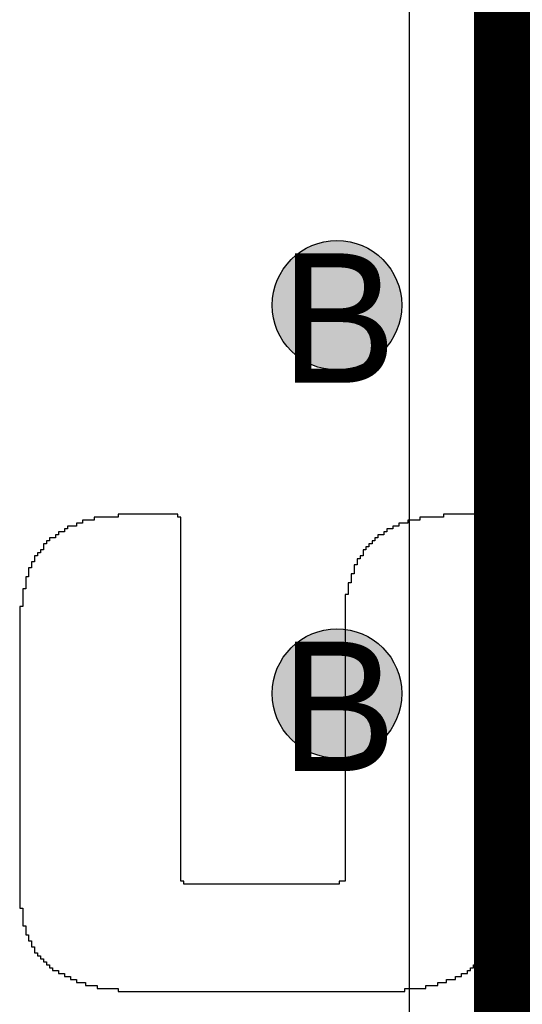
# Model space of a CAD drawing. Header units: millimetres. Extents: x -1.5 to 11.1, y -3 to 5.
# Tile 172 of 256: x 0.8248 to 0.9025, y 2.5614 to 2.7135. Entities that reach past the tile are written whole.
import ezdxf

# ---------------------------------------------------------------- set-up
doc = ezdxf.new("R2010")
doc.units = ezdxf.units.MM
doc.header["$MEASUREMENT"] = 0
for name, color, linetype, true_color in [('BottomLayer', 5, 'Continuous', 0x0000ff), ('BottomOverlay', 7, 'Continuous', 0x999900), ('DrillDrawing', 1, 'Continuous', 0xff0000), ('Metal_2', 7, 'Continuous', 0x7f0000), ('Metal_3', 7, 'Continuous', 0x3f7f00), ('TopLayer', 1, 'Continuous', 0xff0000)]:
    doc.layers.add(name, color=color, linetype=linetype, true_color=true_color)
doc.styles.add('textstyle669', font='txt')
doc.styles.add('textstyle671', font='txt')

# ---------------------------------------------------------------- blocks, each defined once
blk = doc.blocks.new('GRF_2021_F____B_16')
at = {"layer": 'BottomOverlay'}
for p, q in [((-0.24005, 0.03666), (-0.28432, 0.03666)), ((-0.28432, 0.03666), (-0.28432, 0.0362)), ((-0.24005, 0.0362), (-0.24005, 0.03666)), ((-0.28939, 0.03527), (-0.29077, 0.03527)), ((-0.29077, 0.03527), (-0.29077, 0.03481)), ((-0.28754, 0.03573), (-0.28939, 0.03573)), ((-0.28939, 0.03573), (-0.28939, 0.03527)), ((-0.28432, 0.0362), (-0.28754, 0.0362)), ((-0.28754, 0.0362), (-0.28754, 0.03573)), ((-0.23682, 0.0362), (-0.24005, 0.0362)), ((-0.23682, 0.03573), (-0.23682, 0.0362)), ((-0.23498, 0.03573), (-0.23682, 0.03573)), ((-0.23498, 0.03527), (-0.23498, 0.03573)), ((-0.2336, 0.03527), (-0.23498, 0.03527)), ((-0.2336, 0.03481), (-0.2336, 0.03527)), ((-0.29308, 0.03389), (-0.294, 0.03389)), ((-0.294, 0.03389), (-0.294, 0.03343)), ((-0.29216, 0.03435), (-0.29308, 0.03435)), ((-0.29308, 0.03435), (-0.29308, 0.03389)), ((-0.29077, 0.03481), (-0.29216, 0.03481)), ((-0.29216, 0.03481), (-0.29216, 0.03435)), ((-0.23267, 0.03481), (-0.2336, 0.03481)), ((-0.23267, 0.03435), (-0.23267, 0.03481)), ((-0.23175, 0.03435), (-0.23267, 0.03435)), ((-0.23175, 0.03389), (-0.23175, 0.03435)), ((-0.23083, 0.03389), (-0.23175, 0.03389)), ((-0.23083, 0.03343), (-0.23083, 0.03389)), ((-0.29584, 0.03205), (-0.29631, 0.03205)), ((-0.29631, 0.03205), (-0.29631, 0.03159)), ((-0.29492, 0.03251), (-0.29584, 0.03251)), ((-0.29584, 0.03251), (-0.29584, 0.03205)), ((-0.29446, 0.03297), (-0.29492, 0.03297)), ((-0.29492, 0.03297), (-0.29492, 0.03251)), ((-0.294, 0.03343), (-0.29446, 0.03343)), ((-0.29446, 0.03343), (-0.29446, 0.03297)), ((-0.22991, 0.03343), (-0.23083, 0.03343)), ((-0.22991, 0.03297), (-0.22991, 0.03343)), ((-0.22945, 0.03297), (-0.22991, 0.03297)), ((-0.22945, 0.03251), (-0.22945, 0.03297)), ((-0.22899, 0.03251), (-0.22945, 0.03251)), ((-0.22899, 0.03205), (-0.22899, 0.03251)), ((-0.22852, 0.03205), (-0.22899, 0.03205)), ((-0.22852, 0.03159), (-0.22852, 0.03205)), ((-0.29677, 0.03066), (-0.29723, 0.03066)), ((-0.29723, 0.03066), (-0.29723, 0.0302)), ((-0.29631, 0.03159), (-0.29677, 0.03159)), ((-0.29677, 0.03159), (-0.29677, 0.03112)), ((-0.29677, 0.03112), (-0.29677, 0.03066)), ((-0.22806, 0.03159), (-0.22852, 0.03159)), ((-0.22806, 0.03112), (-0.22806, 0.03159)), ((-0.2276, 0.03112), (-0.22806, 0.03112)), ((-0.2276, 0.03066), (-0.2276, 0.03112)), ((-0.22714, 0.03066), (-0.2276, 0.03066)), ((-0.22714, 0.0302), (-0.22714, 0.03066)), ((-0.29769, 0.02928), (-0.29815, 0.02928)), ((-0.29815, 0.02928), (-0.29815, 0.02882)), ((-0.29723, 0.0302), (-0.29769, 0.0302)), ((-0.29769, 0.0302), (-0.29769, 0.02974)), ((-0.29769, 0.02974), (-0.29769, 0.02928)), ((-0.22714, 0.02974), (-0.22714, 0.0302)), ((-0.22668, 0.02974), (-0.22714, 0.02974)), ((-0.22668, 0.02928), (-0.22668, 0.02974)), ((-0.22668, 0.02882), (-0.22668, 0.02928)), ((-0.29861, 0.02744), (-0.29907, 0.02744)), ((-0.29907, 0.02744), (-0.29907, 0.02697)), ((-0.29815, 0.02836), (-0.29861, 0.02836)), ((-0.29861, 0.02836), (-0.29861, 0.0279)), ((-0.29861, 0.0279), (-0.29861, 0.02744)), ((-0.29815, 0.02882), (-0.29815, 0.02836)), ((-0.22622, 0.02882), (-0.22668, 0.02882)), ((-0.22622, 0.02836), (-0.22622, 0.02882)), ((-0.22622, 0.0279), (-0.22622, 0.02836)), ((-0.22576, 0.0279), (-0.22622, 0.0279)), ((-0.22576, 0.02744), (-0.22576, 0.0279)), ((-0.22576, 0.02697), (-0.22576, 0.02744)), ((-0.29907, 0.02697), (-0.29907, 0.02651)), ((-0.29907, 0.02651), (-0.29907, 0.02605)), ((-0.29907, 0.02605), (-0.29907, 0.02559)), ((-0.22576, 0.02651), (-0.22576, 0.02697)), ((-0.2253, 0.02651), (-0.22576, 0.02651)), ((-0.2253, 0.02605), (-0.2253, 0.02651)), ((-0.2253, 0.02559), (-0.2253, 0.02605)), ((-0.29907, 0.02559), (-0.29953, 0.02559)), ((-0.29953, 0.02559), (-0.29953, 0.02513)), ((-0.29953, 0.02513), (-0.29953, 0.02467)), ((-0.29953, 0.02467), (-0.29953, 0.02421)), ((-0.2253, 0.02513), (-0.2253, 0.02559)), ((-0.2253, 0.02467), (-0.2253, 0.02513)), ((-0.2253, 0.02421), (-0.2253, 0.02467)), ((-0.29953, 0.02421), (-0.29953, 0.02375)), ((-0.29953, 0.02375), (-0.29953, 0.02329)), ((-0.29953, 0.02329), (-0.29953, 0.02282)), ((-0.29953, 0.02282), (-0.29953, 0.02236)), ((-0.2253, 0.02375), (-0.2253, 0.02421)), ((-0.22484, 0.02375), (-0.2253, 0.02375)), ((-0.22484, 0.02329), (-0.22484, 0.02375)), ((-0.22484, 0.02282), (-0.22484, 0.02329)), ((-0.22484, 0.02236), (-0.22484, 0.02282)), ((-0.29953, 0.02236), (-0.29953, 0.0219)), ((-0.29953, 0.0219), (-0.29953, 0.02144)), ((-0.29953, 0.02144), (-0.29953, 0.02098)), ((-0.22484, 0.0219), (-0.22484, 0.02236)), ((-0.22484, 0.02144), (-0.22484, 0.0219)), ((-0.22484, 0.02098), (-0.22484, 0.02144)), ((-0.29953, 0.02098), (-0.29953, 0.02052)), ((-0.29953, 0.02052), (-0.29953, 0.02006)), ((-0.29953, 0.02006), (-0.29953, 0.0196)), ((-0.27417, 0.0196), (-0.27417, 0.02006)), ((-0.27417, 0.02006), (-0.2502, 0.02006)), ((-0.2502, 0.02006), (-0.2502, 0.0196)), ((-0.22484, 0.02052), (-0.22484, 0.02098)), ((-0.22484, 0.02006), (-0.22484, 0.02052)), ((-0.22484, 0.0196), (-0.22484, 0.02006)), ((-0.29953, 0.0196), (-0.29953, 0.01914)), ((-0.29953, 0.01914), (-0.29953, 0.01867)), ((-0.29953, 0.01867), (-0.29953, 0.01821)), ((-0.2751, 0.01914), (-0.2751, 0.0196)), ((-0.2751, 0.0196), (-0.27417, 0.0196)), ((-0.2751, 0.01867), (-0.2751, 0.01914)), ((-0.2751, 0.01821), (-0.2751, 0.01867)), ((-0.2502, 0.0196), (-0.24974, 0.0196)), ((-0.24974, 0.0196), (-0.24974, 0.01914)), ((-0.24974, 0.01914), (-0.24974, 0.01867)), ((-0.24974, 0.01867), (-0.24974, 0.01821)), ((-0.22484, 0.01914), (-0.22484, 0.0196)), ((-0.22484, 0.01867), (-0.22484, 0.01914)), ((-0.22484, 0.01821), (-0.22484, 0.01867)), ((-0.29953, 0.01821), (-0.29953, 0.01775)), ((-0.29953, 0.01775), (-0.29953, 0.01729)), ((-0.29953, 0.01729), (-0.29953, 0.01683)), ((-0.29953, 0.01683), (-0.29953, 0.01637)), ((-0.2751, 0.01775), (-0.2751, 0.01821)), ((-0.2751, 0.01729), (-0.2751, 0.01775)), ((-0.2751, 0.01683), (-0.2751, 0.01729)), ((-0.2751, 0.01637), (-0.2751, 0.01683)), ((-0.24974, 0.01821), (-0.24974, 0.01775)), ((-0.24974, 0.01775), (-0.24974, 0.01729)), ((-0.24974, 0.01729), (-0.24974, 0.01683)), ((-0.24974, 0.01683), (-0.24974, 0.01637)), ((-0.22484, 0.01775), (-0.22484, 0.01821)), ((-0.22484, 0.01729), (-0.22484, 0.01775)), ((-0.22484, 0.01683), (-0.22484, 0.01729)), ((-0.22484, 0.01637), (-0.22484, 0.01683)), ((-0.29953, 0.01637), (-0.29953, 0.01591)), ((-0.29953, 0.01591), (-0.29953, 0.01545)), ((-0.29953, 0.01545), (-0.29953, 0.01499)), ((-0.2751, 0.01591), (-0.2751, 0.01637)), ((-0.2751, 0.01545), (-0.2751, 0.01591)), ((-0.2751, 0.01499), (-0.2751, 0.01545)), ((-0.24974, 0.01637), (-0.24974, 0.01591)), ((-0.24974, 0.01591), (-0.24974, 0.01545)), ((-0.24974, 0.01545), (-0.24974, 0.01499)), ((-0.22484, 0.01591), (-0.22484, 0.01637)), ((-0.22484, 0.01545), (-0.22484, 0.01591)), ((-0.22484, 0.01499), (-0.22484, 0.01545)), ((-0.29953, 0.01499), (-0.29953, 0.01452)), ((-0.29953, 0.01452), (-0.29953, 0.01406)), ((-0.29953, 0.01406), (-0.29953, 0.0136)), ((-0.2751, 0.01452), (-0.2751, 0.01499)), ((-0.2751, 0.01406), (-0.2751, 0.01452)), ((-0.2751, 0.0136), (-0.2751, 0.01406)), ((-0.24974, 0.01499), (-0.24974, 0.01452)), ((-0.24974, 0.01452), (-0.24974, 0.01406)), ((-0.24974, 0.01406), (-0.24974, 0.0136)), ((-0.22484, 0.01452), (-0.22484, 0.01499)), ((-0.22484, 0.01406), (-0.22484, 0.01452)), ((-0.22484, 0.0136), (-0.22484, 0.01406)), ((-0.29953, 0.0136), (-0.29953, 0.01314)), ((-0.29953, 0.01314), (-0.29953, 0.01268)), ((-0.29953, 0.01268), (-0.29953, 0.01222)), ((-0.29953, 0.01222), (-0.29953, 0.01176)), ((-0.2751, 0.01314), (-0.2751, 0.0136)), ((-0.2751, 0.01268), (-0.2751, 0.01314)), ((-0.2751, 0.01222), (-0.2751, 0.01268)), ((-0.2751, 0.01176), (-0.2751, 0.01222)), ((-0.24974, 0.0136), (-0.24974, 0.01314)), ((-0.24974, 0.01314), (-0.24974, 0.01268)), ((-0.24974, 0.01268), (-0.24974, 0.01222)), ((-0.24974, 0.01222), (-0.24974, 0.01176)), ((-0.22484, 0.01314), (-0.22484, 0.0136)), ((-0.22484, 0.01268), (-0.22484, 0.01314)), ((-0.22484, 0.01222), (-0.22484, 0.01268)), ((-0.22484, 0.01176), (-0.22484, 0.01222)), ((-0.29953, 0.01176), (-0.29953, 0.0113)), ((-0.29953, 0.0113), (-0.29953, 0.01084)), ((-0.29953, 0.01084), (-0.29953, 0.01037)), ((-0.2751, 0.0113), (-0.2751, 0.01176)), ((-0.2751, 0.01084), (-0.2751, 0.0113)), ((-0.2751, 0.01037), (-0.2751, 0.01084)), ((-0.24974, 0.01176), (-0.24974, 0.0113)), ((-0.24974, 0.0113), (-0.24974, 0.01084)), ((-0.24974, 0.01084), (-0.24974, 0.01037)), ((-0.22484, 0.0113), (-0.22484, 0.01176)), ((-0.22484, 0.01084), (-0.22484, 0.0113)), ((-0.22484, 0.01037), (-0.22484, 0.01084)), ((-0.29953, 0.01037), (-0.29953, 0.00991)), ((-0.29953, 0.00991), (-0.29953, 0.00945)), ((-0.29953, 0.00945), (-0.29953, 0.00899)), ((-0.2751, 0.00991), (-0.2751, 0.01037)), ((-0.2751, 0.00945), (-0.2751, 0.00991)), ((-0.2751, 0.00899), (-0.2751, 0.00945)), ((-0.24974, 0.01037), (-0.24974, 0.00991)), ((-0.24974, 0.00991), (-0.24974, 0.00945)), ((-0.24974, 0.00945), (-0.24974, 0.00899)), ((-0.22484, 0.00991), (-0.22484, 0.01037)), ((-0.22484, 0.00945), (-0.22484, 0.00991)), ((-0.22484, 0.00899), (-0.22484, 0.00945)), ((-0.29953, 0.00899), (-0.29953, 0.00853)), ((-0.29953, 0.00853), (-0.29953, 0.00807)), ((-0.29953, 0.00807), (-0.29953, 0.00761)), ((-0.29953, 0.00761), (-0.29953, 0.00715)), ((-0.2751, 0.00853), (-0.2751, 0.00899)), ((-0.2751, 0.00807), (-0.2751, 0.00853)), ((-0.2751, 0.00761), (-0.2751, 0.00807)), ((-0.2751, 0.00715), (-0.2751, 0.00761)), ((-0.24974, 0.00899), (-0.24974, 0.00853)), ((-0.24974, 0.00853), (-0.24974, 0.00807)), ((-0.24974, 0.00807), (-0.24974, 0.00761)), ((-0.24974, 0.00761), (-0.24974, 0.00715)), ((-0.22484, 0.00853), (-0.22484, 0.00899)), ((-0.22484, 0.00807), (-0.22484, 0.00853)), ((-0.22484, 0.00761), (-0.22484, 0.00807)), ((-0.22484, 0.00715), (-0.22484, 0.00761)), ((-0.29953, 0.00715), (-0.29953, 0.00669)), ((-0.29953, 0.00669), (-0.29953, 0.00622)), ((-0.29953, 0.00622), (-0.29953, 0.00576)), ((-0.2751, 0.00669), (-0.2751, 0.00715)), ((-0.2751, 0.00622), (-0.2751, 0.00669)), ((-0.2751, 0.00576), (-0.2751, 0.00622)), ((-0.24974, 0.00715), (-0.24974, 0.00669)), ((-0.24974, 0.00669), (-0.24974, 0.00622)), ((-0.24974, 0.00622), (-0.24974, 0.00576)), ((-0.22484, 0.00669), (-0.22484, 0.00715)), ((-0.22484, 0.00622), (-0.22484, 0.00669)), ((-0.22484, 0.00576), (-0.22484, 0.00622)), ((-0.29953, 0.00576), (-0.29953, 0.0053)), ((-0.29953, 0.0053), (-0.29953, 0.00484)), ((-0.29953, 0.00484), (-0.29953, 0.00438)), ((-0.2751, 0.0053), (-0.2751, 0.00576)), ((-0.2751, 0.00484), (-0.2751, 0.0053)), ((-0.2751, 0.00438), (-0.2751, 0.00484)), ((-0.24974, 0.00576), (-0.24974, 0.0053)), ((-0.24974, 0.0053), (-0.24974, 0.00484)), ((-0.24974, 0.00484), (-0.24974, 0.00438)), ((-0.22484, 0.0053), (-0.22484, 0.00576)), ((-0.22484, 0.00484), (-0.22484, 0.0053)), ((-0.22484, 0.00438), (-0.22484, 0.00484)), ((-0.29953, 0.00438), (-0.29953, 0.00392)), ((-0.29953, 0.00392), (-0.29953, 0.00346)), ((-0.29953, 0.00346), (-0.29953, 0.003)), ((-0.2751, 0.00392), (-0.2751, 0.00438)), ((-0.2751, 0.00346), (-0.2751, 0.00392)), ((-0.2751, 0.003), (-0.2751, 0.00346)), ((-0.24974, 0.00438), (-0.24974, 0.00392)), ((-0.24974, 0.00392), (-0.24974, 0.00346)), ((-0.24974, 0.00346), (-0.24974, 0.003)), ((-0.22484, 0.00392), (-0.22484, 0.00438)), ((-0.22484, 0.00346), (-0.22484, 0.00392)), ((-0.22484, 0.003), (-0.22484, 0.00346)), ((-0.29953, 0.003), (-0.29953, 0.00254)), ((-0.29953, 0.00254), (-0.29953, 0.00207)), ((-0.29953, 0.00207), (-0.29953, 0.00161)), ((-0.29953, 0.00161), (-0.29953, 0.00115)), ((-0.2751, 0.00254), (-0.2751, 0.003)), ((-0.2751, 0.00207), (-0.2751, 0.00254)), ((-0.2751, 0.00161), (-0.2751, 0.00207)), ((-0.2751, 0.00115), (-0.2751, 0.00161)), ((-0.24974, 0.003), (-0.24974, 0.00254)), ((-0.24974, 0.00254), (-0.24974, 0.00207)), ((-0.24974, 0.00207), (-0.24974, 0.00161)), ((-0.24974, 0.00161), (-0.24974, 0.00115)), ((-0.22484, 0.00254), (-0.22484, 0.003)), ((-0.22484, 0.00207), (-0.22484, 0.00254)), ((-0.22484, 0.00161), (-0.22484, 0.00207)), ((-0.22484, 0.00115), (-0.22484, 0.00161)), ((-0.29953, 0.00115), (-0.29953, 0.00069)), ((-0.29953, 0.00069), (-0.29953, 0.00023)), ((-0.29953, 0.00023), (-0.29953, -0.00023)), ((-0.2751, 0.00069), (-0.2751, 0.00115)), ((-0.2751, 0.00023), (-0.2751, 0.00069)), ((-0.2751, -0.00023), (-0.2751, 0.00023)), ((-0.24974, 0.00115), (-0.24974, 0.00069)), ((-0.24974, 0.00069), (-0.24974, 0.00023)), ((-0.24974, 0.00023), (-0.24974, -0.00023)), ((-0.22484, 0.00069), (-0.22484, 0.00115)), ((-0.22484, 0.00023), (-0.22484, 0.00069)), ((-0.22484, -0.00023), (-0.22484, 0.00023)), ((-0.29953, -0.00023), (-0.29953, -0.00069)), ((-0.29953, -0.00069), (-0.29953, -0.00115)), ((-0.29953, -0.00115), (-0.29953, -0.00161)), ((-0.2751, -0.00069), (-0.2751, -0.00023)), ((-0.2751, -0.00115), (-0.2751, -0.00069)), ((-0.2751, -0.00161), (-0.2751, -0.00115)), ((-0.24974, -0.00023), (-0.24974, -0.00069)), ((-0.24974, -0.00069), (-0.24974, -0.00115)), ((-0.24974, -0.00115), (-0.24974, -0.00161)), ((-0.22484, -0.00069), (-0.22484, -0.00023)), ((-0.22484, -0.00115), (-0.22484, -0.00069)), ((-0.22484, -0.00161), (-0.22484, -0.00115)), ((-0.29953, -0.00161), (-0.29953, -0.00207)), ((-0.29953, -0.00207), (-0.29953, -0.00254)), ((-0.29953, -0.00254), (-0.29953, -0.003)), ((-0.29953, -0.003), (-0.29953, -0.00346)), ((-0.2751, -0.00207), (-0.2751, -0.00161)), ((-0.2751, -0.00254), (-0.2751, -0.00207)), ((-0.2751, -0.003), (-0.2751, -0.00254)), ((-0.2751, -0.00346), (-0.2751, -0.003)), ((-0.24974, -0.00161), (-0.24974, -0.00207)), ((-0.24974, -0.00207), (-0.24974, -0.00254)), ((-0.24974, -0.00254), (-0.24974, -0.003)), ((-0.24974, -0.003), (-0.24974, -0.00346)), ((-0.22484, -0.00207), (-0.22484, -0.00161)), ((-0.22484, -0.00254), (-0.22484, -0.00207)), ((-0.22484, -0.003), (-0.22484, -0.00254)), ((-0.22484, -0.00346), (-0.22484, -0.003)), ((-0.29953, -0.00346), (-0.29953, -0.00392)), ((-0.29953, -0.00392), (-0.29953, -0.00438)), ((-0.29953, -0.00438), (-0.29953, -0.00484)), ((-0.2751, -0.00392), (-0.2751, -0.00346)), ((-0.2751, -0.00438), (-0.2751, -0.00392)), ((-0.2751, -0.00484), (-0.2751, -0.00438)), ((-0.24974, -0.00346), (-0.24974, -0.00392)), ((-0.24974, -0.00392), (-0.24974, -0.00438)), ((-0.24974, -0.00438), (-0.24974, -0.00484)), ((-0.22484, -0.00392), (-0.22484, -0.00346)), ((-0.22484, -0.00438), (-0.22484, -0.00392)), ((-0.22484, -0.00484), (-0.22484, -0.00438)), ((-0.29953, -0.00484), (-0.29953, -0.0053)), ((-0.29953, -0.0053), (-0.29953, -0.00576)), ((-0.29953, -0.00576), (-0.29953, -0.00622)), ((-0.2751, -0.0053), (-0.2751, -0.00484)), ((-0.2751, -0.00576), (-0.2751, -0.0053)), ((-0.2751, -0.00622), (-0.2751, -0.00576)), ((-0.24974, -0.00484), (-0.24974, -0.0053)), ((-0.24974, -0.0053), (-0.24974, -0.00576)), ((-0.24974, -0.00576), (-0.24974, -0.00622)), ((-0.22484, -0.0053), (-0.22484, -0.00484)), ((-0.22484, -0.00576), (-0.22484, -0.0053)), ((-0.22484, -0.00622), (-0.22484, -0.00576)), ((-0.29953, -0.00622), (-0.29953, -0.00669)), ((-0.29953, -0.00669), (-0.29953, -0.00715)), ((-0.29953, -0.00715), (-0.29953, -0.00761)), ((-0.2751, -0.00669), (-0.2751, -0.00622)), ((-0.2751, -0.00715), (-0.2751, -0.00669)), ((-0.2751, -0.00761), (-0.2751, -0.00715)), ((-0.24974, -0.00622), (-0.24974, -0.00669)), ((-0.24974, -0.00669), (-0.24974, -0.00715)), ((-0.24974, -0.00715), (-0.24974, -0.00761)), ((-0.22484, -0.00669), (-0.22484, -0.00622)), ((-0.22484, -0.00715), (-0.22484, -0.00669)), ((-0.22484, -0.00761), (-0.22484, -0.00715)), ((-0.29953, -0.00761), (-0.29953, -0.00807)), ((-0.29953, -0.00807), (-0.29953, -0.00853)), ((-0.29953, -0.00853), (-0.29953, -0.00899)), ((-0.29953, -0.00899), (-0.29953, -0.00945)), ((-0.2751, -0.00807), (-0.2751, -0.00761)), ((-0.2751, -0.00853), (-0.2751, -0.00807)), ((-0.2751, -0.00899), (-0.2751, -0.00853)), ((-0.2751, -0.00945), (-0.2751, -0.00899)), ((-0.24974, -0.00761), (-0.24974, -0.00807)), ((-0.24974, -0.00807), (-0.24974, -0.00853)), ((-0.24974, -0.00853), (-0.24974, -0.00899)), ((-0.24974, -0.00899), (-0.24974, -0.00945)), ((-0.22484, -0.00807), (-0.22484, -0.00761)), ((-0.22484, -0.00853), (-0.22484, -0.00807)), ((-0.22484, -0.00899), (-0.22484, -0.00853)), ((-0.22484, -0.00945), (-0.22484, -0.00899)), ((-0.29953, -0.00945), (-0.29953, -0.00991)), ((-0.29953, -0.00991), (-0.29953, -0.01037)), ((-0.29953, -0.01037), (-0.29953, -0.01084)), ((-0.2751, -0.00991), (-0.2751, -0.00945)), ((-0.2751, -0.01037), (-0.2751, -0.00991)), ((-0.2751, -0.01084), (-0.2751, -0.01037)), ((-0.24974, -0.00945), (-0.24974, -0.00991)), ((-0.24974, -0.00991), (-0.24974, -0.01037)), ((-0.24974, -0.01037), (-0.24974, -0.01084)), ((-0.22484, -0.00991), (-0.22484, -0.00945)), ((-0.22484, -0.01037), (-0.22484, -0.00991)), ((-0.22484, -0.01084), (-0.22484, -0.01037)), ((-0.29953, -0.01084), (-0.29953, -0.0113)), ((-0.29953, -0.0113), (-0.29953, -0.01176)), ((-0.29953, -0.01176), (-0.29953, -0.01222)), ((-0.2751, -0.0113), (-0.2751, -0.01084)), ((-0.2751, -0.01176), (-0.2751, -0.0113)), ((-0.2751, -0.01222), (-0.2751, -0.01176)), ((-0.24974, -0.01084), (-0.24974, -0.0113)), ((-0.24974, -0.0113), (-0.24974, -0.01176)), ((-0.24974, -0.01176), (-0.24974, -0.01222)), ((-0.22484, -0.0113), (-0.22484, -0.01084)), ((-0.22484, -0.01176), (-0.22484, -0.0113)), ((-0.22484, -0.01222), (-0.22484, -0.01176)), ((-0.29953, -0.01222), (-0.29953, -0.01268)), ((-0.29953, -0.01268), (-0.29953, -0.01314)), ((-0.29953, -0.01314), (-0.29953, -0.0136)), ((-0.29953, -0.0136), (-0.29953, -0.01406)), ((-0.2751, -0.01268), (-0.2751, -0.01222)), ((-0.2751, -0.01314), (-0.2751, -0.01268)), ((-0.2751, -0.0136), (-0.2751, -0.01314)), ((-0.2751, -0.01406), (-0.2751, -0.0136)), ((-0.24974, -0.01222), (-0.24974, -0.01268)), ((-0.24974, -0.01268), (-0.24974, -0.01314)), ((-0.24974, -0.01314), (-0.24974, -0.0136)), ((-0.24974, -0.0136), (-0.24974, -0.01406)), ((-0.22484, -0.01268), (-0.22484, -0.01222)), ((-0.22484, -0.01314), (-0.22484, -0.01268)), ((-0.22484, -0.0136), (-0.22484, -0.01314)), ((-0.22484, -0.01406), (-0.22484, -0.0136)), ((-0.29953, -0.01406), (-0.29953, -0.01452)), ((-0.29953, -0.01452), (-0.29953, -0.01499)), ((-0.29953, -0.01499), (-0.29953, -0.01545)), ((-0.2751, -0.01452), (-0.2751, -0.01406)), ((-0.2751, -0.01499), (-0.2751, -0.01452)), ((-0.2751, -0.01545), (-0.2751, -0.01499)), ((-0.24974, -0.01406), (-0.24974, -0.01452)), ((-0.24974, -0.01452), (-0.24974, -0.01499)), ((-0.24974, -0.01499), (-0.24974, -0.01545)), ((-0.22484, -0.01452), (-0.22484, -0.01406)), ((-0.22484, -0.01499), (-0.22484, -0.01452)), ((-0.22484, -0.01545), (-0.22484, -0.01499)), ((-0.29953, -0.01545), (-0.29953, -0.01591)), ((-0.29953, -0.01591), (-0.29953, -0.01637)), ((-0.29953, -0.01637), (-0.29953, -0.01683)), ((-0.2751, -0.01591), (-0.2751, -0.01545)), ((-0.2751, -0.01637), (-0.2751, -0.01591)), ((-0.2751, -0.01683), (-0.2751, -0.01637)), ((-0.24974, -0.01545), (-0.24974, -0.01591)), ((-0.24974, -0.01591), (-0.24974, -0.01637)), ((-0.24974, -0.01637), (-0.24974, -0.01683)), ((-0.22484, -0.01591), (-0.22484, -0.01545)), ((-0.22484, -0.01637), (-0.22484, -0.01591)), ((-0.22484, -0.01683), (-0.22484, -0.01637)), ((-0.29953, -0.01683), (-0.29953, -0.01729)), ((-0.29953, -0.01729), (-0.29953, -0.01775)), ((-0.29953, -0.01775), (-0.29953, -0.01821)), ((-0.29953, -0.01821), (-0.29953, -0.01867)), ((-0.2751, -0.01729), (-0.2751, -0.01683)), ((-0.2751, -0.01775), (-0.2751, -0.01729)), ((-0.2751, -0.01821), (-0.2751, -0.01775)), ((-0.2751, -0.01867), (-0.2751, -0.01821)), ((-0.24974, -0.01683), (-0.24974, -0.01729)), ((-0.24974, -0.01729), (-0.24974, -0.01775)), ((-0.24974, -0.01775), (-0.24974, -0.01821)), ((-0.24974, -0.01821), (-0.24974, -0.01867)), ((-0.22484, -0.01729), (-0.22484, -0.01683)), ((-0.22484, -0.01775), (-0.22484, -0.01729)), ((-0.22484, -0.01821), (-0.22484, -0.01775)), ((-0.22484, -0.01867), (-0.22484, -0.01821)), ((-0.29953, -0.01867), (-0.29953, -0.01914)), ((-0.29953, -0.01914), (-0.29953, -0.0196)), ((-0.29953, -0.0196), (-0.29953, -0.02006)), ((-0.2751, -0.01914), (-0.2751, -0.01867)), ((-0.2751, -0.0196), (-0.2751, -0.01914)), ((-0.2751, -0.02006), (-0.2751, -0.0196)), ((-0.24974, -0.01867), (-0.24974, -0.01914)), ((-0.24974, -0.01914), (-0.24974, -0.0196)), ((-0.24974, -0.0196), (-0.24974, -0.02006)), ((-0.22484, -0.01914), (-0.22484, -0.01867)), ((-0.22484, -0.0196), (-0.22484, -0.01914)), ((-0.22484, -0.02006), (-0.22484, -0.0196)), ((-0.29953, -0.02006), (-0.29953, -0.02052)), ((-0.29953, -0.02052), (-0.29953, -0.02098)), ((-0.29953, -0.02098), (-0.29953, -0.02144)), ((-0.2751, -0.02052), (-0.2751, -0.02006)), ((-0.2751, -0.02098), (-0.2751, -0.02052)), ((-0.2751, -0.02144), (-0.2751, -0.02098)), ((-0.24974, -0.02006), (-0.24974, -0.02052)), ((-0.24974, -0.02052), (-0.24974, -0.02098)), ((-0.24974, -0.02098), (-0.24974, -0.02144)), ((-0.22484, -0.02052), (-0.22484, -0.02006)), ((-0.22484, -0.02098), (-0.22484, -0.02052)), ((-0.22484, -0.02144), (-0.22484, -0.02098)), ((-0.29953, -0.02144), (-0.29953, -0.0219)), ((-0.29953, -0.0219), (-0.29953, -0.02236)), ((-0.29953, -0.02236), (-0.29953, -0.02282)), ((-0.2751, -0.0219), (-0.2751, -0.02144)), ((-0.2751, -0.02236), (-0.2751, -0.0219)), ((-0.2751, -0.02282), (-0.2751, -0.02236)), ((-0.24974, -0.02144), (-0.24974, -0.0219)), ((-0.24974, -0.0219), (-0.24974, -0.02236)), ((-0.24974, -0.02236), (-0.24974, -0.02282)), ((-0.22484, -0.0219), (-0.22484, -0.02144)), ((-0.22484, -0.02236), (-0.22484, -0.0219)), ((-0.22484, -0.02282), (-0.22484, -0.02236)), ((-0.29953, -0.02282), (-0.29953, -0.02329)), ((-0.29953, -0.02329), (-0.29953, -0.02375)), ((-0.29953, -0.02375), (-0.29953, -0.02421)), ((-0.29953, -0.02421), (-0.29953, -0.02467)), ((-0.2751, -0.02329), (-0.2751, -0.02282)), ((-0.2751, -0.02375), (-0.2751, -0.02329)), ((-0.2751, -0.02421), (-0.2751, -0.02375)), ((-0.2751, -0.02467), (-0.2751, -0.02421)), ((-0.24974, -0.02282), (-0.24974, -0.02329)), ((-0.24974, -0.02329), (-0.24974, -0.02375)), ((-0.24974, -0.02375), (-0.24974, -0.02421)), ((-0.24974, -0.02421), (-0.24974, -0.02467)), ((-0.2253, -0.02329), (-0.2253, -0.02282)), ((-0.2253, -0.02282), (-0.22484, -0.02282)), ((-0.2253, -0.02375), (-0.2253, -0.02329)), ((-0.2253, -0.02421), (-0.2253, -0.02375)), ((-0.2253, -0.02467), (-0.2253, -0.02421)), ((-0.29953, -0.02467), (-0.29953, -0.02513)), ((-0.29953, -0.02513), (-0.29953, -0.02559)), ((-0.29953, -0.02559), (-0.29953, -0.02605)), ((-0.27556, -0.02513), (-0.27556, -0.02467)), ((-0.27556, -0.02467), (-0.2751, -0.02467)), ((-0.27556, -0.02559), (-0.27556, -0.02513)), ((-0.27556, -0.02605), (-0.27556, -0.02559)), ((-0.24974, -0.02467), (-0.24974, -0.02513)), ((-0.24974, -0.02513), (-0.24974, -0.02559)), ((-0.24974, -0.02559), (-0.24974, -0.02605)), ((-0.22576, -0.02605), (-0.22576, -0.02559)), ((-0.22576, -0.02559), (-0.2253, -0.02559)), ((-0.2253, -0.02513), (-0.2253, -0.02467)), ((-0.2253, -0.02559), (-0.2253, -0.02513)), ((-0.29953, -0.02605), (-0.29953, -0.02651)), ((-0.29953, -0.02651), (-0.29953, -0.02697)), ((-0.29953, -0.02697), (-0.29953, -0.02744)), ((-0.27602, -0.02697), (-0.27602, -0.02651)), ((-0.27602, -0.02651), (-0.27556, -0.02651)), ((-0.27602, -0.02744), (-0.27602, -0.02697)), ((-0.27556, -0.02651), (-0.27556, -0.02605)), ((-0.24974, -0.02605), (-0.24974, -0.02651)), ((-0.24974, -0.02651), (-0.24974, -0.02697)), ((-0.24974, -0.02697), (-0.24974, -0.02744)), ((-0.22576, -0.02651), (-0.22576, -0.02605)), ((-0.22576, -0.02697), (-0.22576, -0.02651)), ((-0.22576, -0.02744), (-0.22576, -0.02697)), ((-0.29953, -0.02744), (-0.29953, -0.0279)), ((-0.29953, -0.0279), (-0.29953, -0.02836)), ((-0.29953, -0.02836), (-0.29953, -0.02882)), ((-0.29953, -0.02882), (-0.29953, -0.02928)), ((-0.27648, -0.02836), (-0.27648, -0.0279)), ((-0.27648, -0.0279), (-0.27602, -0.0279)), ((-0.27648, -0.02882), (-0.27648, -0.02836)), ((-0.27648, -0.02928), (-0.27648, -0.02882)), ((-0.27602, -0.0279), (-0.27602, -0.02744)), ((-0.24974, -0.02744), (-0.24974, -0.0279)), ((-0.24974, -0.0279), (-0.24974, -0.02836)), ((-0.24974, -0.02836), (-0.24974, -0.02882)), ((-0.24974, -0.02882), (-0.24974, -0.02928)), ((-0.22668, -0.02928), (-0.22668, -0.02882)), ((-0.22668, -0.02882), (-0.22622, -0.02882)), ((-0.22622, -0.0279), (-0.22622, -0.02744)), ((-0.22622, -0.02744), (-0.22576, -0.02744)), ((-0.22622, -0.02836), (-0.22622, -0.0279)), ((-0.22622, -0.02882), (-0.22622, -0.02836)), ((-0.29953, -0.02928), (-0.29953, -0.02974)), ((-0.29953, -0.02974), (-0.29953, -0.0302)), ((-0.29953, -0.0302), (-0.29953, -0.03066)), ((-0.2774, -0.03066), (-0.2774, -0.0302)), ((-0.2774, -0.0302), (-0.27694, -0.0302)), ((-0.27694, -0.02974), (-0.27694, -0.02928)), ((-0.27694, -0.02928), (-0.27648, -0.02928)), ((-0.27694, -0.0302), (-0.27694, -0.02974)), ((-0.24974, -0.02928), (-0.24974, -0.02974)), ((-0.24974, -0.02974), (-0.24974, -0.0302)), ((-0.24974, -0.0302), (-0.24974, -0.03066)), ((-0.22714, -0.0302), (-0.22714, -0.02974)), ((-0.22714, -0.02974), (-0.22668, -0.02974)), ((-0.22714, -0.03066), (-0.22714, -0.0302)), ((-0.22668, -0.02974), (-0.22668, -0.02928)), ((-0.29953, -0.03066), (-0.29953, -0.03112)), ((-0.29953, -0.03112), (-0.29953, -0.03159)), ((-0.29953, -0.03159), (-0.29953, -0.03205)), ((-0.27832, -0.03205), (-0.27832, -0.03159)), ((-0.27832, -0.03159), (-0.27786, -0.03159)), ((-0.27786, -0.03112), (-0.27786, -0.03066)), ((-0.27786, -0.03066), (-0.2774, -0.03066)), ((-0.27786, -0.03159), (-0.27786, -0.03112)), ((-0.24974, -0.03066), (-0.24974, -0.03112)), ((-0.24974, -0.03112), (-0.24974, -0.03159)), ((-0.24974, -0.03159), (-0.24974, -0.03205)), ((-0.22852, -0.03205), (-0.22852, -0.03159)), ((-0.22852, -0.03159), (-0.22806, -0.03159)), ((-0.22806, -0.03159), (-0.22806, -0.03112)), ((-0.22806, -0.03112), (-0.2276, -0.03112)), ((-0.2276, -0.03112), (-0.2276, -0.03066)), ((-0.2276, -0.03066), (-0.22714, -0.03066)), ((-0.29953, -0.03205), (-0.29953, -0.03251)), ((-0.29953, -0.03251), (-0.29953, -0.03297)), ((-0.29953, -0.03297), (-0.29953, -0.03343)), ((-0.29953, -0.03343), (-0.29953, -0.03389)), ((-0.28017, -0.03389), (-0.28017, -0.03343)), ((-0.28017, -0.03343), (-0.27971, -0.03343)), ((-0.27971, -0.03343), (-0.27971, -0.03297)), ((-0.27971, -0.03297), (-0.27925, -0.03297)), ((-0.27925, -0.03297), (-0.27925, -0.03251)), ((-0.27925, -0.03251), (-0.27878, -0.03251)), ((-0.27878, -0.03251), (-0.27878, -0.03205)), ((-0.27878, -0.03205), (-0.27832, -0.03205)), ((-0.24974, -0.03205), (-0.24974, -0.03251)), ((-0.24974, -0.03251), (-0.24974, -0.03297)), ((-0.24974, -0.03297), (-0.24974, -0.03343)), ((-0.24974, -0.03343), (-0.24974, -0.03389)), ((-0.23037, -0.03389), (-0.23037, -0.03343)), ((-0.23037, -0.03343), (-0.22945, -0.03343)), ((-0.22945, -0.03343), (-0.22945, -0.03297)), ((-0.22945, -0.03297), (-0.22899, -0.03297)), ((-0.22899, -0.03297), (-0.22899, -0.03251)), ((-0.22899, -0.03251), (-0.22852, -0.03251)), ((-0.22852, -0.03251), (-0.22852, -0.03205)), ((-0.29953, -0.03389), (-0.29953, -0.03435)), ((-0.29953, -0.03435), (-0.29953, -0.03481)), ((-0.29953, -0.03481), (-0.29953, -0.03527)), ((-0.28247, -0.03527), (-0.28247, -0.03481)), ((-0.28247, -0.03481), (-0.28155, -0.03481)), ((-0.28155, -0.03481), (-0.28155, -0.03435)), ((-0.28155, -0.03435), (-0.28109, -0.03435)), ((-0.28109, -0.03435), (-0.28109, -0.03389)), ((-0.28109, -0.03389), (-0.28017, -0.03389)), ((-0.24974, -0.03389), (-0.24974, -0.03435)), ((-0.24974, -0.03435), (-0.24974, -0.03481)), ((-0.24974, -0.03481), (-0.24974, -0.03527)), ((-0.23221, -0.03527), (-0.23221, -0.03481)), ((-0.23221, -0.03481), (-0.23175, -0.03481)), ((-0.23175, -0.03481), (-0.23175, -0.03435)), ((-0.23175, -0.03435), (-0.23083, -0.03435)), ((-0.23083, -0.03435), (-0.23083, -0.03389)), ((-0.23083, -0.03389), (-0.23037, -0.03389)), ((-0.29953, -0.03527), (-0.29953, -0.03573)), ((-0.29953, -0.03573), (-0.29953, -0.0362)), ((-0.29953, -0.0362), (-0.29953, -0.03666)), ((-0.28662, -0.03666), (-0.28662, -0.0362)), ((-0.28662, -0.0362), (-0.28478, -0.0362)), ((-0.28478, -0.0362), (-0.28478, -0.03573)), ((-0.28478, -0.03573), (-0.2834, -0.03573)), ((-0.2834, -0.03573), (-0.2834, -0.03527)), ((-0.2834, -0.03527), (-0.28247, -0.03527)), ((-0.24974, -0.03527), (-0.24974, -0.03573)), ((-0.24974, -0.03573), (-0.24974, -0.0362)), ((-0.24974, -0.0362), (-0.24974, -0.03666)), ((-0.23636, -0.03666), (-0.23636, -0.0362)), ((-0.23636, -0.0362), (-0.23452, -0.0362)), ((-0.23452, -0.0362), (-0.23452, -0.03573)), ((-0.23452, -0.03573), (-0.2336, -0.03573)), ((-0.2336, -0.03573), (-0.2336, -0.03527)), ((-0.2336, -0.03527), (-0.23221, -0.03527)), ((-0.29953, -0.03666), (-0.29953, -0.03712)), ((-0.29953, -0.03712), (-0.29031, -0.03712)), ((-0.29031, -0.03712), (-0.29031, -0.03666)), ((-0.29031, -0.03666), (-0.28662, -0.03666)), ((-0.24974, -0.03666), (-0.24927, -0.03666)), ((-0.24927, -0.03666), (-0.24927, -0.03712)), ((-0.24927, -0.03712), (-0.24005, -0.03712)), ((-0.24005, -0.03712), (-0.24005, -0.03666)), ((-0.24005, -0.03666), (-0.23636, -0.03666))]:
    blk.add_line(p, q, dxfattribs=at)

msp = doc.modelspace()

# ---------------------------------------------------------------- hatches: boundary and pattern name
at = {"layer": 'BottomLayer', "true_color": 0x0000ff}
h = msp.add_hatch(color=5, dxfattribs=at)
edge = h.paths.add_edge_path(flags=0)
edge.add_arc((0.87384, 2.66939), 0.01, 0, 360)
h = msp.add_hatch(color=5, dxfattribs=at)
edge = h.paths.add_edge_path(flags=0)
edge.add_arc((0.87384, 2.60939), 0.01, 0, 360)
at = {"layer": 'Metal_2', "true_color": 0x7f0000}
h = msp.add_hatch(color=16, dxfattribs=at)
edge = h.paths.add_edge_path(flags=0)
edge.add_arc((0.87384, 2.66939), 0.01, 0, 360)
h = msp.add_hatch(color=16, dxfattribs=at)
edge = h.paths.add_edge_path(flags=0)
edge.add_arc((0.87384, 2.60939), 0.01, 0, 360)
at = {"layer": 'Metal_3', "true_color": 0x3f7f00}
h = msp.add_hatch(color=76, dxfattribs=at)
edge = h.paths.add_edge_path(flags=0)
edge.add_arc((0.87384, 2.66939), 0.01, 0, 360)
h = msp.add_hatch(color=76, dxfattribs=at)
edge = h.paths.add_edge_path(flags=0)
edge.add_arc((0.87384, 2.60939), 0.01, 0, 360)
at = {"layer": 'TopLayer', "true_color": 0xff0000}
h = msp.add_hatch(color=1, dxfattribs=at)
edge = h.paths.add_edge_path(flags=0)
edge.add_arc((0.87384, 2.66939), 0.01, 0, 360)
h = msp.add_hatch(color=1, dxfattribs=at)
edge = h.paths.add_edge_path(flags=0)
edge.add_arc((0.87384, 2.60939), 0.01, 0, 360)

# ---------------------------------------------------------------- linework, layer by layer
at = {"layer": 'BottomLayer', "color": 5, "true_color": 0x0000ff}
for centre in [(0.87384, 2.66939), (0.87384, 2.60939)]:
    msp.add_circle(centre, 0.01, dxfattribs=at)
at = {"layer": 'Metal_2', "color": 16, "true_color": 0x7f0000}
for centre in [(0.87384, 2.66939), (0.87384, 2.60939)]:
    msp.add_circle(centre, 0.01, dxfattribs=at)
at = {"layer": 'Metal_3', "color": 76, "true_color": 0x3f7f00}
for centre in [(0.87384, 2.66939), (0.87384, 2.60939)]:
    msp.add_circle(centre, 0.01, dxfattribs=at)
at = {"layer": 'TopLayer'}
msp.add_line((0.885, 2.79379), (0.885, 2.13429), dxfattribs=at)
msp.add_lwpolyline([(0.9, 1.85, 0.01, 0.01, 0), (0.9, 2.8, 0.01, 0.01, 0)], format="xyseb", dxfattribs=at)
at = {"layer": 'TopLayer', "color": 1, "true_color": 0xff0000}
for centre in [(0.87384, 2.66939), (0.87384, 2.60939)]:
    msp.add_circle(centre, 0.01, dxfattribs=at)

# ---------------------------------------------------------------- block references
at = {"rotation": 180}
msp.add_blockref('GRF_2021_F____B_16', (0.6, 2.6), dxfattribs=at)

# ---------------------------------------------------------------- texts
at = {"layer": 'DrillDrawing'}
for style, p in [('textstyle669', (0.86517, 2.6574)), ('textstyle671', (0.86517, 2.5974))]:
    msp.add_text('B', height=0.02, dxfattribs=dict(at, style=style)).set_placement(p)

doc.saveas('drawing.dxf')
